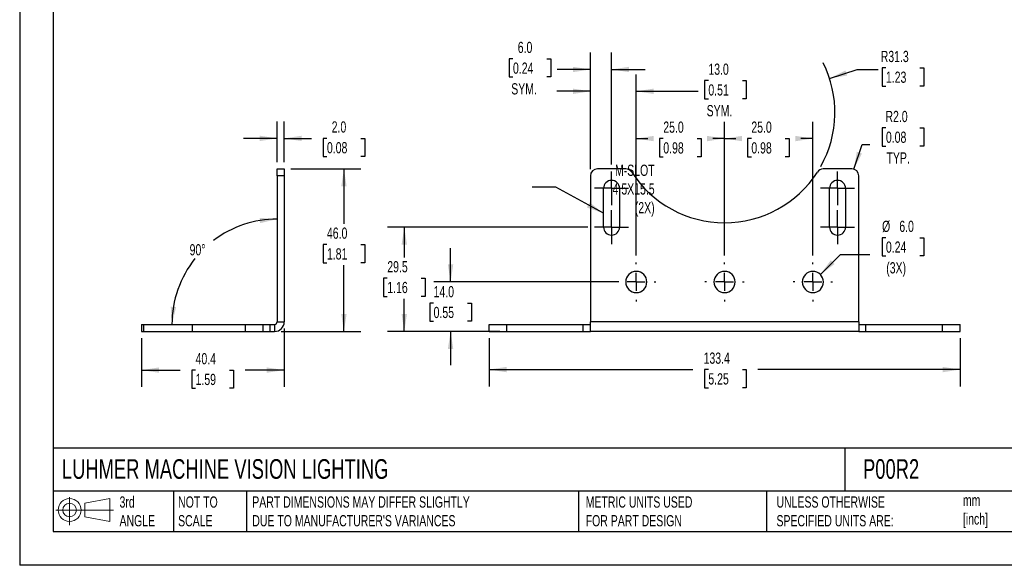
# Model space of a CAD drawing. Header units: millimetres. Extents: x 0 to 419, y 0 to 324.
# Tile 1 of 3: x 0 to 279, y 0 to 154. Entities that reach past the tile are written whole.
import ezdxf

# ---------------------------------------------------------------- set-up
doc = ezdxf.new("R2010")
doc.units = ezdxf.units.MM
doc.header["$LTSCALE"] = 1.5
doc.linetypes.add('CENTERX2', pattern=[20.32, 12.7, -2.54, 2.54, -2.54])
doc.layers.add('CENTER', color=40, linetype='CENTERX2')
doc.layers.add('DIMENSIONS', color=140, linetype='Continuous', lineweight=25)
doc.layers.add('TEXT', color=140, linetype='Continuous', lineweight=25)
doc.styles.add('SLDTEXTSTYLE0', font='TXT', dxfattribs={"width": 0.7})
doc.dimstyles.new('SLDDIMSTYLE0', dxfattribs={"dimtxt": 3.237012, "dimasz": 4.953, "dimexe": 0, "dimexo": 0.0625, "dimgap": 0.809253, "dimtad": 0, "dimtih": 1, "dimtoh": 1, "dimdec": 1, "dimrnd": 1e-09, "dimzin": 12, "dimdsep": 46, "dimtxsty": 'SLDTEXTSTYLE0', "dimsah": 1, "dimcen": 0.09, "dimadec": 0, "dimazin": 3, "dimtfac": 1, "dimtdec": 1, "dimtofl": 0, "dimtmove": 0, "dimatfit": 3, "dimfxl": 0, "dimfrac": 2, "dimtolj": 1, "dimtzin": 12, "dimarcsym": 0})
doc.dimstyles.new('SLDDIMSTYLE1', dxfattribs={"dimtxt": 3.237012, "dimasz": 4.953, "dimexe": 0, "dimexo": 0.0625, "dimgap": 0.809253, "dimtad": 0, "dimtih": 1, "dimtoh": 1, "dimdec": 1, "dimrnd": 1e-09, "dimzin": 4, "dimdsep": 46, "dimtxsty": 'SLDTEXTSTYLE0', "dimsah": 1, "dimcen": 0.09, "dimadec": 0, "dimazin": 1, "dimtfac": 1, "dimtdec": 1, "dimtmove": 0, "dimatfit": 0, "dimfxl": 0, "dimfrac": 2, "dimtolj": 1, "dimtzin": 12, "dimarcsym": 0})
doc.dimstyles.new('SLDDIMSTYLE10', dxfattribs={"dimtxt": 3.237012, "dimasz": 4.953, "dimexe": 0, "dimexo": 0.0625, "dimgap": 0.809253, "dimtad": 0, "dimtih": 1, "dimtoh": 1, "dimdec": 4, "dimlfac": 1.5, "dimzin": 12, "dimdsep": 46, "dimtxsty": 'SLDTEXTSTYLE0', "dimsah": 1, "dimcen": 0.09, "dimadec": 0, "dimazin": 3, "dimtfac": 1, "dimtdec": 0, "dimtofl": 0, "dimtmove": 0, "dimatfit": 3, "dimfxl": 0, "dimfrac": 2, "dimtolj": 1, "dimtzin": 12, "dimarcsym": 0})
doc.dimstyles.new('SLDDIMSTYLE2', dxfattribs={"dimtxt": 3.237012, "dimasz": 4.953, "dimexe": 0, "dimexo": 0.0625, "dimgap": 0.809253, "dimtad": 0, "dimtih": 1, "dimtoh": 1, "dimdec": 1, "dimrnd": 1e-09, "dimzin": 4, "dimdsep": 46, "dimtxsty": 'SLDTEXTSTYLE0', "dimsah": 1, "dimcen": 0, "dimadec": 0, "dimazin": 1, "dimtfac": 1, "dimtdec": 1, "dimtofl": 0, "dimtmove": 0, "dimatfit": 3, "dimfxl": 0, "dimfrac": 2, "dimtolj": 1, "dimtzin": 12, "dimarcsym": 0})
doc.dimstyles.new('SLDDIMSTYLE4', dxfattribs={"dimtxt": 0.18, "dimasz": 4.953, "dimexe": 0, "dimexo": 0.0625, "dimgap": 0, "dimtad": 0, "dimtih": 1, "dimtoh": 1, "dimdec": 0, "dimrnd": 1e-09, "dimzin": 0, "dimdsep": 46, "dimtxsty": 'Standard', "dimsah": 1, "dimcen": 0.09, "dimadec": 0, "dimazin": 0, "dimtfac": 4.953, "dimtdec": 0, "dimtofl": 0, "dimtmove": 0, "dimatfit": 3, "dimfxl": 0, "dimfrac": 2, "dimtolj": 1, "dimtzin": 0, "dimarcsym": 0})
doc.dimstyles.new('SLDDIMSTYLE5', dxfattribs={"dimtxt": 3.237012, "dimasz": 4.953, "dimexe": 0, "dimexo": 0.0625, "dimgap": 0.809253, "dimtad": 0, "dimtih": 1, "dimtoh": 1, "dimdec": 1, "dimrnd": 1e-09, "dimzin": 12, "dimdsep": 46, "dimtxsty": 'SLDTEXTSTYLE0', "dimsah": 1, "dimcen": 0, "dimadec": 0, "dimazin": 3, "dimtfac": 1, "dimtdec": 1, "dimtofl": 0, "dimtmove": 0, "dimatfit": 3, "dimfxl": 0, "dimfrac": 2, "dimtolj": 1, "dimtzin": 12, "dimarcsym": 0})
doc.dimstyles.new('SLDDIMSTYLE6', dxfattribs={"dimtxt": 3.237012, "dimasz": 4.953, "dimexe": 0, "dimexo": 0.0625, "dimgap": 0.809253, "dimtad": 0, "dimtih": 1, "dimtoh": 1, "dimdec": 1, "dimrnd": 1e-09, "dimzin": 4, "dimdsep": 46, "dimtxsty": 'SLDTEXTSTYLE0', "dimsah": 1, "dimcen": 0.09, "dimadec": 0, "dimazin": 1, "dimtfac": 1, "dimtdec": 1, "dimtofl": 0, "dimtmove": 0, "dimatfit": 3, "dimfxl": 0, "dimfrac": 2, "dimtolj": 1, "dimtzin": 12, "dimarcsym": 0})
doc.dimstyles.new('SLDDIMSTYLE7', dxfattribs={"dimtxt": 3.237012, "dimasz": 4.953, "dimexe": 0, "dimexo": 0.0625, "dimgap": 0.809253, "dimtad": 0, "dimtih": 1, "dimtoh": 1, "dimdec": 1, "dimrnd": 1e-09, "dimzin": 4, "dimdsep": 46, "dimtxsty": 'SLDTEXTSTYLE0', "dimsah": 1, "dimcen": 0, "dimadec": 0, "dimazin": 1, "dimtfac": 1, "dimtdec": 1, "dimtofl": 0, "dimtmove": 0, "dimatfit": 3, "dimfxl": 0, "dimfrac": 2, "dimtolj": 1, "dimtzin": 12, "dimarcsym": 0})

# ---------------------------------------------------------------- blocks, each defined once
blk = doc.blocks.new('Block11')
at = {"color": 7, "linetype": 'Continuous', "lineweight": 18}
for p, q in [((3.88, 7.97), (3.88, 0)), ((8.22, 6.25), (15.26, 7.55)), ((8.22, 2.39), (8.22, 6.25)), ((15.26, 7.55), (15.26, 1.1)), ((0, 4.32), (16.31, 4.32)), ((8.22, 2.39), (15.26, 1.1))]:
    blk.add_line(p, q, dxfattribs=at)
for radius in [3.23, 1.93]:
    blk.add_circle((3.88, 4.32), radius, dxfattribs=at)
blk = doc.blocks.new('Block12')
at = {"color": 7, "linetype": 'Continuous'}
blk.add_blockref('Block11', (0, 0), dxfattribs=at)
blk = doc.blocks.new('_D_6')
at = {"layer": 'DIMENSIONS'}
for p, q in [((161.61, 112.09), (161.61, 145.07)), ((167.61, 113.38), (167.61, 145.07)), ((139.69, 143.34), (138.61, 143.34)), ((138.61, 143.34), (138.61, 138.19)), ((149.31, 143.34), (150.4, 143.34)), ((150.4, 143.34), (150.4, 138.19)), ((161.61, 140.31), (152.21, 140.31)), ((167.61, 140.31), (177.13, 140.31)), ((138.61, 138.19), (139.69, 138.19)), ((150.4, 138.19), (149.31, 138.19))]:
    blk.add_line(p, q, dxfattribs=at)
for points in [[(161.61, 140.31), (156.65, 141.07), (156.65, 139.55)], [(167.61, 140.31), (172.56, 139.55), (172.56, 141.07)]]:
    blk.add_solid(points, dxfattribs=at)
at = {"layer": 'DIMENSIONS', "char_height": 3.175, "attachment_point": 1, "style": 'SLDTEXTSTYLE0'}
for s, insert in [('6.0', (141.04, 148.15)), ('0.24', (139.69, 142.28)), ('SYM.', (139.2, 136.42))]:
    blk.add_mtext(s, dxfattribs=dict(at, insert=insert))
blk = doc.blocks.new('_D_7')
at = {"layer": 'DIMENSIONS'}
for p, q in [((229.34, 137.79), (237.13, 140.31)), ((237.13, 140.31), (243.13, 140.31)), ((245.3, 140.76), (244.21, 140.76)), ((244.21, 140.76), (244.21, 135.62)), ((254.92, 140.76), (256.01, 140.76)), ((256.01, 140.76), (256.01, 135.62)), ((244.21, 135.62), (245.3, 135.62)), ((256.01, 135.62), (254.92, 135.62))]:
    blk.add_line(p, q, dxfattribs=at)
blk.add_arc((199.61, 128.18), 31.25, 330.7126, 26.5752, dxfattribs=at)
blk.add_solid([(229.34, 137.79), (234.29, 138.59), (233.82, 140.04)], dxfattribs=at)
at = {"layer": 'DIMENSIONS', "char_height": 3.175, "attachment_point": 1, "style": 'SLDTEXTSTYLE0'}
for s, insert in [('R31.3', (243.83, 145.58)), ('1.23', (245.3, 139.71))]:
    blk.add_mtext(s, dxfattribs=dict(at, insert=insert))
blk = doc.blocks.new('_D_8')
at = {"layer": 'DIMENSIONS'}
for p, q in [((161.61, 112.09), (161.61, 138.9)), ((174.61, 87.63), (174.61, 138.9)), ((195.02, 137.16), (193.93, 137.16)), ((193.93, 137.16), (193.93, 132.02)), ((204.64, 137.16), (205.73, 137.16)), ((205.73, 137.16), (205.73, 132.02)), ((161.61, 134.14), (152.08, 134.14)), ((174.61, 134.14), (192.12, 134.14)), ((193.93, 132.02), (195.02, 132.02)), ((205.73, 132.02), (204.64, 132.02))]:
    blk.add_line(p, q, dxfattribs=at)
for points in [[(161.61, 134.14), (156.65, 134.9), (156.65, 133.37)], [(174.61, 134.14), (179.56, 133.37), (179.56, 134.9)]]:
    blk.add_solid(points, dxfattribs=at)
at = {"layer": 'DIMENSIONS', "char_height": 3.175, "attachment_point": 1, "style": 'SLDTEXTSTYLE0'}
for s, insert in [('13.0', (195.02, 141.98)), ('0.51', (195.02, 136.11)), ('SYM.', (194.53, 130.24))]:
    blk.add_mtext(s, dxfattribs=dict(at, insert=insert))
blk = doc.blocks.new('_D_9')
at = {"layer": 'DIMENSIONS'}
for p, q in [((199.61, 87.63), (199.61, 125.52)), ((224.61, 87.63), (224.61, 125.52)), ((199.61, 120.76), (202.8, 120.76)), ((207.19, 120.76), (206.1, 120.76)), ((206.1, 120.76), (206.1, 115.61)), ((216.81, 120.76), (217.89, 120.76)), ((217.89, 120.76), (217.89, 115.61)), ((224.61, 120.76), (221.19, 120.76)), ((206.1, 115.61), (207.19, 115.61)), ((217.89, 115.61), (216.81, 115.61))]:
    blk.add_line(p, q, dxfattribs=at)
for points in [[(199.61, 120.76), (204.56, 120), (204.56, 121.52)], [(224.61, 120.76), (219.65, 121.52), (219.65, 120)]]:
    blk.add_solid(points, dxfattribs=at)
at = {"layer": 'DIMENSIONS', "char_height": 3.175, "attachment_point": 1, "style": 'SLDTEXTSTYLE0'}
for s, insert in [('25.0', (207.19, 125.58)), ('0.98', (207.19, 119.71))]:
    blk.add_mtext(s, dxfattribs=dict(at, insert=insert))
blk = doc.blocks.new('_D_10')
at = {"layer": 'DIMENSIONS'}
for p, q in [((174.61, 87.63), (174.61, 125.52)), ((199.61, 87.63), (199.61, 125.52)), ((174.61, 120.76), (177.88, 120.76)), ((182.26, 120.76), (181.17, 120.76)), ((181.17, 120.76), (181.17, 115.61)), ((191.88, 120.76), (192.97, 120.76)), ((192.97, 120.76), (192.97, 115.61)), ((199.61, 120.76), (196.27, 120.76)), ((181.17, 115.61), (182.26, 115.61)), ((192.97, 115.61), (191.88, 115.61))]:
    blk.add_line(p, q, dxfattribs=at)
for points in [[(174.61, 120.76), (179.56, 120), (179.56, 121.52)], [(199.61, 120.76), (194.65, 121.52), (194.65, 120)]]:
    blk.add_solid(points, dxfattribs=at)
at = {"layer": 'DIMENSIONS', "char_height": 3.175, "attachment_point": 1, "style": 'SLDTEXTSTYLE0'}
for s, insert in [('25.0', (182.26, 125.58)), ('0.98', (182.26, 119.71))]:
    blk.add_mtext(s, dxfattribs=dict(at, insert=insert))
blk = doc.blocks.new('_D_11')
at = {"layer": 'DIMENSIONS'}
for p, q in [((132.91, 64.28), (132.91, 50.63)), ((266.31, 64.28), (266.31, 50.63)), ((132.91, 55.39), (190.63, 55.39)), ((195.02, 55.39), (193.93, 55.39)), ((193.93, 55.39), (193.93, 50.25)), ((204.64, 55.39), (205.73, 55.39)), ((205.73, 55.39), (205.73, 50.25)), ((266.31, 55.39), (209.03, 55.39)), ((193.93, 50.25), (195.02, 50.25)), ((205.73, 50.25), (204.64, 50.25))]:
    blk.add_line(p, q, dxfattribs=at)
for points in [[(132.91, 55.39), (137.86, 54.63), (137.86, 56.15)], [(266.31, 55.39), (261.35, 56.15), (261.35, 54.63)]]:
    blk.add_solid(points, dxfattribs=at)
at = {"layer": 'DIMENSIONS', "char_height": 3.175, "attachment_point": 1, "style": 'SLDTEXTSTYLE0'}
for s, insert in [('133.4', (193.67, 60.21)), ('5.25', (195.02, 54.34))]:
    blk.add_mtext(s, dxfattribs=dict(at, insert=insert))
blk = doc.blocks.new('_D_12')
at = {"layer": 'DIMENSIONS'}
for p, q in [((245.3, 92.69), (244.21, 92.69)), ((244.21, 92.69), (244.21, 87.54)), ((254.92, 92.69), (256.01, 92.69)), ((256.01, 92.69), (256.01, 87.54)), ((226.73, 82.3), (232.41, 87.99)), ((232.41, 87.99), (240.74, 87.99)), ((244.21, 87.54), (245.3, 87.54)), ((256.01, 87.54), (254.92, 87.54))]:
    blk.add_line(p, q, dxfattribs=at)
blk.add_solid([(226.73, 82.3), (230.77, 85.27), (229.69, 86.34)], dxfattribs=at)
at = {"layer": 'DIMENSIONS', "char_height": 3.175, "attachment_point": 1, "style": 'SLDTEXTSTYLE0'}
for s, insert in [('%%c', (244.2, 97.51)), ('6.0', (249.09, 97.51)), ('0.24', (245.3, 91.64)), ('(3X)', (245.39, 85.77))]:
    blk.add_mtext(s, dxfattribs=dict(at, insert=insert))
blk = doc.blocks.new('_D_13')
at = {"layer": 'DIMENSIONS'}
for p, q in [((245.3, 123.79), (244.21, 123.79)), ((244.21, 123.79), (244.21, 118.64)), ((254.92, 123.79), (256.01, 123.79)), ((256.01, 123.79), (256.01, 118.64)), ((236.23, 112.08), (238.54, 119.09)), ((238.54, 119.09), (240.74, 119.09)), ((244.21, 118.64), (245.3, 118.64)), ((256.01, 118.64), (254.92, 118.64))]:
    blk.add_line(p, q, dxfattribs=at)
blk.add_solid([(236.23, 112.08), (238.5, 116.55), (237.06, 117.02)], dxfattribs=at)
at = {"layer": 'DIMENSIONS', "char_height": 3.175, "attachment_point": 1, "style": 'SLDTEXTSTYLE0'}
for s, insert in [('R2.0', (245.17, 128.6)), ('0.08', (245.3, 122.73)), ('TYP.', (245.46, 116.87))]:
    blk.add_mtext(s, dxfattribs=dict(at, insert=insert))
blk = doc.blocks.new('_D_14')
at = {"layer": 'DIMENSIONS'}
for p, q in [((122.02, 80.18), (122.02, 89.71)), ((169.7, 80.18), (117.25, 80.18)), ((117.21, 74.2), (116.12, 74.2)), ((116.12, 74.2), (116.12, 69.06)), ((126.83, 74.2), (127.91, 74.2)), ((127.91, 74.2), (127.91, 69.06)), ((116.12, 69.06), (117.21, 69.06)), ((127.91, 69.06), (126.83, 69.06)), ((131, 66.18), (117.25, 66.18)), ((122.02, 66.18), (122.02, 56.66))]:
    blk.add_line(p, q, dxfattribs=at)
for points in [[(122.02, 80.18), (122.78, 85.13), (121.25, 85.13)], [(122.02, 66.18), (121.25, 61.23), (122.78, 61.23)]]:
    blk.add_solid(points, dxfattribs=at)
at = {"layer": 'DIMENSIONS', "char_height": 3.175, "attachment_point": 1, "style": 'SLDTEXTSTYLE0'}
for s, insert in [('14.0', (117.21, 79.02)), ('0.55', (117.21, 73.15))]:
    blk.add_mtext(s, dxfattribs=dict(at, insert=insert))
blk = doc.blocks.new('_D_15')
at = {"layer": 'DIMENSIONS'}
for p, q in [((160.91, 95.68), (104.14, 95.68)), ((108.91, 95.68), (108.91, 87.13)), ((104.1, 81.26), (103.01, 81.26)), ((103.01, 81.26), (103.01, 76.11)), ((113.71, 81.26), (114.8, 81.26)), ((114.8, 81.26), (114.8, 76.11)), ((103.01, 76.11), (104.1, 76.11)), ((108.91, 66.18), (108.91, 75.39)), ((114.8, 76.11), (113.71, 76.11)), ((136, 66.18), (104.14, 66.18))]:
    blk.add_line(p, q, dxfattribs=at)
for points in [[(108.91, 95.68), (108.14, 90.73), (109.67, 90.73)], [(108.91, 66.18), (109.67, 71.13), (108.14, 71.13)]]:
    blk.add_solid(points, dxfattribs=at)
at = {"layer": 'DIMENSIONS', "char_height": 3.175, "attachment_point": 1, "style": 'SLDTEXTSTYLE0'}
for s, insert in [('29.5', (104.1, 86.08)), ('1.16', (104.1, 80.21))]:
    blk.add_mtext(s, dxfattribs=dict(at, insert=insert))
blk = doc.blocks.new('SW_CENTERMARKSYMBOL_14')
at = {"layer": 'CENTER', "color": 0}
for p, q in [((0, 5.08), (0, 5.54)), ((-5.08, 0), (-5.54, 0)), ((0, 0), (-2.54, 0)), ((0, 0), (0, 2.54)), ((0, 0), (0, -2.54)), ((0, 0), (2.54, 0)), ((5.08, 0), (5.54, 0)), ((0, -5.08), (0, -5.54))]:
    blk.add_line(p, q, dxfattribs=at)
blk = doc.blocks.new('SW_CENTERMARKSYMBOL_15')
at = {"layer": 'CENTER', "color": 0}
for p, q in [((0, 5.08), (0, 5.54)), ((-5.08, 0), (-5.54, 0)), ((0, 0), (-2.54, 0)), ((0, 0), (0, 2.54)), ((0, 0), (0, -2.54)), ((0, 0), (2.54, 0)), ((5.08, 0), (5.54, 0)), ((0, -5.08), (0, -5.54))]:
    blk.add_line(p, q, dxfattribs=at)
blk = doc.blocks.new('SW_CENTERMARKSYMBOL_16')
at = {"layer": 'CENTER', "color": 0}
for p, q in [((0, 5.08), (0, 5.54)), ((-5.08, 0), (-5.54, 0)), ((0, 0), (-2.54, 0)), ((0, 0), (0, 2.54)), ((0, 0), (0, -2.54)), ((0, 0), (2.54, 0)), ((5.08, 0), (5.54, 0)), ((0, -5.08), (0, -5.54))]:
    blk.add_line(p, q, dxfattribs=at)
blk = doc.blocks.new('SW_CENTERMARKSYMBOL_17')
at = {"layer": 'CENTER', "color": 0}
for p, q in [((0, 2.54), (0, 4.79)), ((-2.54, 0), (-4.79, 0)), ((0, 0), (-2.54, 0)), ((0, 0), (0, 2.54)), ((0, 0), (0, -2.54)), ((0, 0), (2.54, 0)), ((2.54, 0), (4.79, 0)), ((0, -2.54), (0, -4.79))]:
    blk.add_line(p, q, dxfattribs=at)
blk = doc.blocks.new('SW_CENTERMARKSYMBOL_18')
at = {"layer": 'CENTER', "color": 0}
for p, q in [((0, 2.54), (0, 4.79)), ((-2.54, 0), (-4.79, 0)), ((0, 0), (-2.54, 0)), ((0, 0), (0, 2.54)), ((0, 0), (0, -2.54)), ((0, 0), (2.54, 0)), ((2.54, 0), (4.79, 0)), ((0, -2.54), (0, -4.79))]:
    blk.add_line(p, q, dxfattribs=at)
blk = doc.blocks.new('SW_CENTERMARKSYMBOL_19')
at = {"layer": 'CENTER', "color": 0}
for p, q in [((0, 2.54), (0, 4.79)), ((-2.54, 0), (-4.79, 0)), ((0, 0), (-2.54, 0)), ((0, 0), (0, 2.54)), ((0, 0), (0, -2.54)), ((0, 0), (2.54, 0)), ((2.54, 0), (4.79, 0)), ((0, -2.54), (0, -4.79))]:
    blk.add_line(p, q, dxfattribs=at)
blk = doc.blocks.new('SW_CENTERMARKSYMBOL_20')
at = {"layer": 'CENTER', "color": 0}
for p, q in [((0, 2.54), (0, 4.79)), ((-2.54, 0), (-4.79, 0)), ((0, 0), (-2.54, 0)), ((0, 0), (0, 2.54)), ((0, 0), (0, -2.54)), ((0, 0), (2.54, 0)), ((2.54, 0), (4.79, 0)), ((0, -2.54), (0, -4.79))]:
    blk.add_line(p, q, dxfattribs=at)
blk = doc.blocks.new('_D_19')
at = {"layer": 'DIMENSIONS'}
for p, q in [((72.92, 114.09), (72.92, 125.57)), ((74.92, 114.09), (74.92, 125.57)), ((72.92, 120.81), (63.39, 120.81)), ((74.92, 120.81), (82.62, 120.81)), ((87.01, 120.81), (85.92, 120.81)), ((85.92, 120.81), (85.92, 115.67)), ((96.63, 120.81), (97.71, 120.81)), ((97.71, 120.81), (97.71, 115.67)), ((85.92, 115.67), (87.01, 115.67)), ((97.71, 115.67), (96.63, 115.67))]:
    blk.add_line(p, q, dxfattribs=at)
for points in [[(72.92, 120.81), (67.96, 121.57), (67.96, 120.05)], [(74.92, 120.81), (79.87, 120.05), (79.87, 121.57)]]:
    blk.add_solid(points, dxfattribs=at)
at = {"layer": 'DIMENSIONS', "char_height": 3.175, "attachment_point": 1, "style": 'SLDTEXTSTYLE0'}
for s, insert in [('2.0', (88.35, 125.63)), ('0.08', (87.01, 119.76))]:
    blk.add_mtext(s, dxfattribs=dict(at, insert=insert))
blk = doc.blocks.new('_D_20')
at = {"layer": 'DIMENSIONS'}
for start, end in [(90, 127.1498), (141.3625, 180)]:
    blk.add_arc((72.92, 68.18), 29.8, start, end, dxfattribs=at)
for points in [[(72.92, 97.98), (67.92, 98.33), (68.04, 96.81)], [(43.12, 68.18), (44.29, 73.06), (42.77, 73.18)]]:
    blk.add_solid(points, dxfattribs=at)
at = {"layer": 'DIMENSIONS', "insert": (48.12, 90.88), "char_height": 3.175, "attachment_point": 1, "style": 'SLDTEXTSTYLE0'}
blk.add_mtext('90°', dxfattribs=at)
blk = doc.blocks.new('_D_21')
at = {"layer": 'DIMENSIONS'}
for p, q in [((74.92, 67.01), (74.92, 50.48)), ((34.54, 64.28), (34.54, 50.48)), ((34.54, 55.24), (45.42, 55.24)), ((49.81, 55.24), (48.72, 55.24)), ((48.72, 55.24), (48.72, 50.1)), ((59.43, 55.24), (60.51, 55.24)), ((60.51, 55.24), (60.51, 50.1)), ((74.92, 55.24), (63.81, 55.24)), ((48.72, 50.1), (49.81, 50.1)), ((60.51, 50.1), (59.43, 50.1))]:
    blk.add_line(p, q, dxfattribs=at)
for points in [[(34.54, 55.24), (39.49, 54.48), (39.49, 56)], [(74.92, 55.24), (69.96, 56), (69.96, 54.48)]]:
    blk.add_solid(points, dxfattribs=at)
at = {"layer": 'DIMENSIONS', "char_height": 3.175, "attachment_point": 1, "style": 'SLDTEXTSTYLE0'}
for s, insert in [('40.4', (49.81, 60.06)), ('1.59', (49.81, 54.19))]:
    blk.add_mtext(s, dxfattribs=dict(at, insert=insert))
blk = doc.blocks.new('_D_22')
at = {"layer": 'DIMENSIONS'}
for p, q in [((76.82, 112.18), (96.58, 112.18)), ((91.82, 112.18), (91.82, 96.63)), ((87.01, 90.77), (85.92, 90.77)), ((85.92, 90.77), (85.92, 85.62)), ((96.63, 90.77), (97.71, 90.77)), ((97.71, 90.77), (97.71, 85.62)), ((85.92, 85.62), (87.01, 85.62)), ((91.82, 66.18), (91.82, 84.9)), ((97.71, 85.62), (96.63, 85.62)), ((74.09, 66.18), (96.58, 66.18))]:
    blk.add_line(p, q, dxfattribs=at)
for points in [[(91.82, 112.18), (91.06, 107.23), (92.58, 107.23)], [(91.82, 66.18), (92.58, 71.13), (91.06, 71.13)]]:
    blk.add_solid(points, dxfattribs=at)
at = {"layer": 'DIMENSIONS', "char_height": 3.175, "attachment_point": 1, "style": 'SLDTEXTSTYLE0'}
for s, insert in [('46.0', (87.01, 95.58)), ('1.81', (87.01, 89.71))]:
    blk.add_mtext(s, dxfattribs=dict(at, insert=insert))

msp = doc.modelspace()

# ---------------------------------------------------------------- linework, layer by layer
at = {"color": 7, "linetype": 'Continuous'}
for p in [(0.003705, 323.854011), (419.103705, 0.004011)]:
    msp.add_line(p, (0.003705, 0.004011), dxfattribs=at)
for p, q in [((72.916709, 110.181998), (72.916709, 112.181998)), ((72.916709, 112.181998), (74.916709, 112.181998)), ((74.916709, 112.181998), (74.916709, 110.181998)), ((171.648804, 112.181998), (163.605244, 112.181998)), ((235.605244, 112.181998), (227.561683, 112.181998)), ((74.916709, 110.181998), (72.916709, 110.181998)), ((72.916709, 110.181998), (72.916709, 68.918598)), ((74.916709, 110.181998), (74.916709, 68.918598)), ((161.605244, 110.181998), (161.605244, 68.918598)), ((237.605244, 68.918598), (237.605244, 110.181998)), ((165.355244, 95.681998), (165.355244, 106.681998)), ((169.855244, 106.681998), (169.855244, 95.681998)), ((229.355244, 95.681998), (229.355244, 106.681998)), ((233.855244, 106.681998), (233.855244, 95.681998)), ((34.536709, 68.181998), (34.536709, 66.181998)), ((34.536709, 68.181998), (35.174267, 68.181998)), ((35.174267, 66.181998), (35.174267, 68.181998)), ((35.174267, 68.181998), (48.916709, 68.181998)), ((48.916709, 66.181998), (48.916709, 68.181998)), ((48.916709, 68.181998), (63.916709, 68.181998)), ((63.916709, 66.181998), (63.916709, 68.181998)), ((63.916709, 68.181998), (68.916709, 68.181998)), ((68.916709, 66.181998), (68.916709, 68.181998)), ((68.916709, 68.181998), (70.916709, 68.181998)), ((70.916709, 66.181998), (70.916709, 68.181998)), ((70.916709, 68.181998), (72.180109, 68.181998)), ((72.180109, 68.181998), (72.180109, 66.181998)), ((72.916709, 68.918598), (74.916709, 68.918598)), ((132.905244, 66.181998), (132.905244, 68.181998)), ((132.905244, 68.181998), (137.905244, 68.181998)), ((137.905244, 66.181998), (137.905244, 68.181998)), ((137.905244, 68.181998), (159.605244, 68.181998)), ((159.605244, 66.181998), (159.605244, 68.181998)), ((159.605244, 68.181998), (161.605244, 68.181998)), ((237.605244, 68.918598), (161.605244, 68.918598)), ((161.605244, 66.181998), (161.605244, 68.918598)), ((237.605244, 68.918598), (237.605244, 66.181998)), ((237.605244, 68.181998), (239.605244, 68.181998)), ((239.605244, 66.181998), (239.605244, 68.181998)), ((239.605244, 68.181998), (261.305244, 68.181998)), ((261.305244, 66.181998), (261.305244, 68.181998)), ((261.305244, 68.181998), (266.305244, 68.181998)), ((266.305244, 66.181998), (266.305244, 68.181998)), ((34.536709, 66.181998), (35.174267, 66.181998)), ((35.174267, 66.181998), (48.916709, 66.181998)), ((48.916709, 66.181998), (63.916709, 66.181998)), ((63.916709, 66.181998), (68.916709, 66.181998)), ((68.916709, 66.181998), (70.916709, 66.181998)), ((70.916709, 66.181998), (72.180109, 66.181998)), ((132.905244, 66.181998), (137.905244, 66.181998)), ((137.905244, 66.181998), (159.605244, 66.181998)), ((159.605244, 66.181998), (161.605244, 66.181998)), ((237.605244, 66.181998), (161.605244, 66.181998)), ((237.605244, 66.181998), (239.605244, 66.181998)), ((239.605244, 66.181998), (261.305244, 66.181998)), ((261.305244, 66.181998), (266.305244, 66.181998))]:
    msp.add_line(p, q)
for centre, radius, start, end in [((163.605244, 110.181998), 2, 90, 180), ((171.648804, 110.181998), 2, 32.77581713, 90), ((227.561683, 110.181998), 2, 90, 147.22418287), ((235.605244, 110.181998), 2, 0, 90), ((167.605244, 106.681998), 2.25, 0, 180), ((199.605244, 128.181998), 31.25, 212.77581713, 327.22418287), ((231.605244, 106.681998), 2.25, 0, 180), ((167.605244, 95.681998), 2.25, 180, 0), ((231.605244, 95.681998), 2.25, 180, 0), ((174.605244, 80.181998), 3, 0, 180), ((199.605244, 80.181998), 3, 0, 180), ((224.605244, 80.181998), 3, 0, 180), ((174.605244, 80.181998), 3, 180, 0), ((199.605244, 80.181998), 3, 180, 0), ((224.605244, 80.181998), 3, 180, 0), ((72.180109, 68.918598), 2.7366, 270, 0), ((72.180109, 68.918598), 0.7366, 270, 0)]:
    msp.add_arc(centre, radius, start, end)
at = {"layer": 'TEXT'}
for p, q in [((9.525, 314.325), (9.525, 9.525)), ((409.575, 33.189162), (9.525, 33.189162)), ((233.638343, 33.189162), (233.638343, 20.955)), ((409.575, 20.955), (9.525, 20.955)), ((43.567097, 20.955), (43.567097, 9.525)), ((64.256078, 20.955), (64.256078, 9.525)), ((158.22631, 20.955), (158.22631, 9.525)), ((211.496722, 20.955), (211.496722, 9.525)), ((9.525, 9.525), (409.575, 9.525))]:
    msp.add_line(p, q, dxfattribs=at)

# ---------------------------------------------------------------- block references
at = {"layer": 'CENTER'}
for name, p in [('SW_CENTERMARKSYMBOL_19', (167.605244, 106.681998)), ('SW_CENTERMARKSYMBOL_17', (231.605244, 106.681998)), ('SW_CENTERMARKSYMBOL_20', (167.605244, 95.681998)), ('SW_CENTERMARKSYMBOL_18', (231.605244, 95.681998)), ('SW_CENTERMARKSYMBOL_16', (174.605244, 80.181998)), ('SW_CENTERMARKSYMBOL_15', (199.605244, 80.181998)), ('SW_CENTERMARKSYMBOL_14', (224.605244, 80.181998))]:
    msp.add_blockref(name, p, dxfattribs=at)
at = {"layer": 'TEXT'}
msp.add_blockref('Block12', (10.256908, 11.330783), dxfattribs=at)

# ---------------------------------------------------------------- texts
at = {"layer": 'DIMENSIONS', "insert": (179.805799, 113.379128), "char_height": 3.175, "attachment_point": 3, "style": 'SLDTEXTSTYLE0'}
msp.add_mtext('M-SLOT^J4.5X15.5^J(2X)', dxfattribs=at)
at = {"layer": 'TEXT', "attachment_point": 1, "style": 'SLDTEXTSTYLE0'}
for s, insert, char_height in [('LUHMER MACHINE VISION LIGHTING', (11.948601, 30.035165), 5.55625), ('P00R2', (238.811583, 30.035165), 5.55625), ('3rd^JANGLE', (28.275646, 19.494857), 3.175), ('NOT TO^JSCALE', (44.860082, 19.494857), 3.175), ("PART DIMENSIONS MAY DIFFER SLIGHTLY ^JDUE TO MANUFACTURER'S VARIANCES", (65.868802, 19.494857), 3.175), ('METRIC UNITS USED ^JFOR PART DESIGN', (160.280408, 19.494858), 3.175), ('UNLESS OTHERWISE ^JSPECIFIED UNITS ARE:', (214.303693, 19.494858), 3.175), ('mm^J[inch]', (267.095718, 19.993716), 3.175)]:
    msp.add_mtext(s, dxfattribs=dict(at, insert=insert, char_height=char_height))

# ---------------------------------------------------------------- dimensions: what is measured, and where the dimension line sits
at = {"layer": 'DIMENSIONS'}
for base, p1, picture, middle in [((161.605244, 140.30887), (167.605244, 111.471998), '_D_6', (144.501563, 140.30887)), ((161.605244, 134.136419), (174.605244, 85.721998), '_D_8', (199.830695, 134.136419))]:
    dim = msp.add_linear_dim(base=base, p1=p1, p2=(161.605244, 110.181998), text='<>\\PSYM.', dimstyle='SLDDIMSTYLE1', dxfattribs=at)
    dim.commit()
    dim.dimension.update_dxf_attribs({"geometry": picture, "text_midpoint": middle, "dimtype": 160})
dim = msp.add_radius_dim(center=(199.605243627, 128.1819982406), mpoint=(229.3408887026, 137.7920925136), dimstyle='SLDDIMSTYLE5', dxfattribs=at)
dim.commit()
dim.dimension.update_dxf_attribs({"geometry": '_D_7', "text_midpoint": (250.1095970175, 140.3088701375), "dimtype": 164})
dim = msp.add_radius_dim(center=(235.605244, 110.181998), mpoint=(236.2308, 112.081651), text='<>\\PTYP.', dimstyle='SLDDIMSTYLE7', dxfattribs=at)
dim.commit()
dim.dimension.update_dxf_attribs({"geometry": '_D_13', "text_midpoint": (250.109597, 120.75851), "dimtype": 164})
for base, p1, p2, dimstyle, picture, middle in [((74.916709, 120.811438), (72.916709, 112.181998), (74.916709, 112.181998), 'SLDDIMSTYLE1', '_D_19', (91.817871, 120.811438)), ((174.605244, 120.75851), (199.605244, 85.721998), (174.605244, 85.721998), 'SLDDIMSTYLE6', '_D_10', (187.070802, 120.75851)), ((224.605244, 120.75851), (199.605244, 85.721998), (224.605244, 85.721998), 'SLDDIMSTYLE6', '_D_9', (211.998027, 120.75851)), ((34.536709, 55.240075), (74.916709, 68.918598), (34.536709, 66.181998), 'SLDDIMSTYLE0', '_D_21', (54.61571, 55.240075))]:
    dim = msp.add_linear_dim(base=base, p1=p1, p2=p2, dimstyle=dimstyle, dxfattribs=at)
    dim.commit()
    dim.dimension.update_dxf_attribs({"geometry": picture, "text_midpoint": middle, "dimtype": 160})
dim = msp.add_angular_dim_2l(base=(63.425651, 96.425012), line1=((72.916709, 68.918598), (72.916709, 112.181998)), line2=((34.536709, 68.181998), (72.180109, 68.181998)), dimstyle='SLDDIMSTYLE10', dxfattribs=at)
dim.commit()
dim.dimension.update_dxf_attribs({"geometry": '_D_20', "text_midpoint": (51.956747, 89.358117), "dimtype": 162})
for base, p1, p2, angle, dimstyle, picture, middle in [((91.817871, 112.181998), (72.180109, 66.181998), (74.916709, 112.181998), 90, 'SLDDIMSTYLE6', '_D_22', (91.817871, 90.765519)), ((108.905244, 95.681998), (137.905244, 66.181998), (162.815244, 95.681998), 90, 'SLDDIMSTYLE0', '_D_15', (108.905244, 81.259254)), ((122.015858, 66.181998), (171.605244, 80.181998), (132.905244, 66.181998), 90, 'SLDDIMSTYLE1', '_D_14', (122.015858, 74.200466)), ((266.305244, 55.389882), (132.905244, 66.181998), (266.305244, 66.181998), 0, 'SLDDIMSTYLE0', '_D_11', (199.830695, 55.389882))]:
    dim = msp.add_linear_dim(base=base, p1=p1, p2=p2, angle=angle, dimstyle=dimstyle, dxfattribs=at)
    dim.commit()
    dim.dimension.update_dxf_attribs({"geometry": picture, "text_midpoint": middle, "dimtype": 160})
dim = msp.add_diameter_dim_2p(p1=(222.483923, 78.060678), p2=(226.726564, 82.303319), text='<>\\P(3X)\\P', dimstyle='SLDDIMSTYLE2', dxfattribs=at)
dim.commit()
dim.dimension.update_dxf_attribs({"geometry": '_D_12', "text_midpoint": (250.109597, 89.659951), "dimtype": 163})

# ---------------------------------------------------------------- leaders
msp.add_leader([(165.355244, 99.606168), (151.78566, 106.980388), (145.166873, 106.980388)], dimstyle='SLDDIMSTYLE4', dxfattribs=at)

doc.saveas('drawing.dxf')
